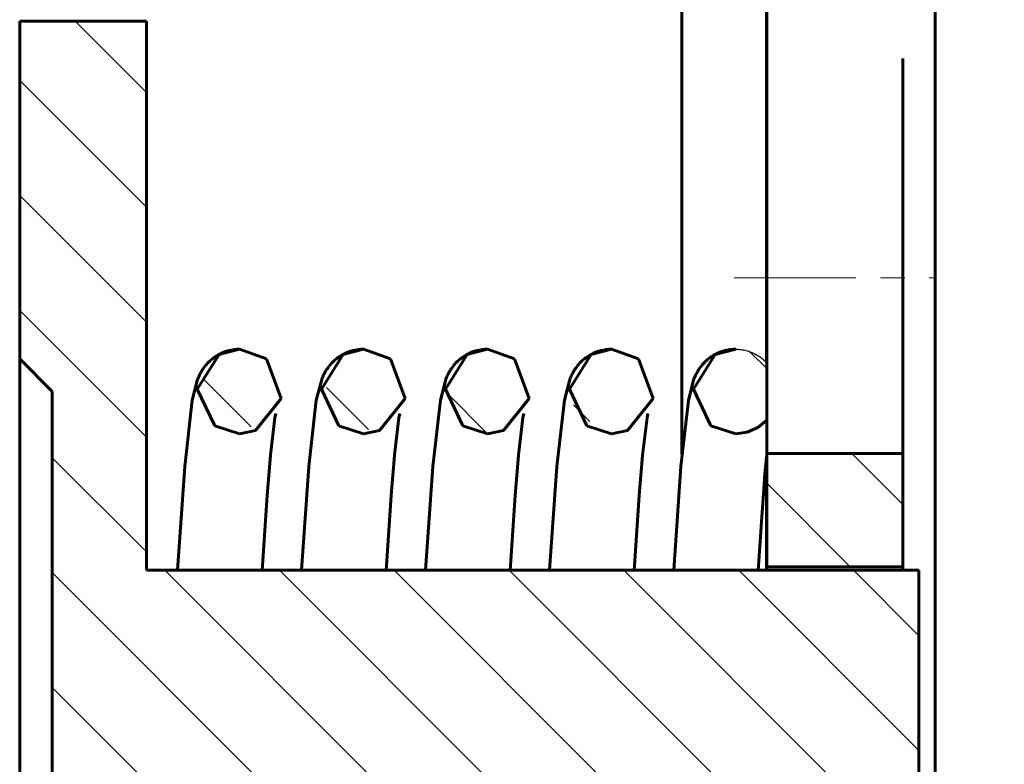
# Model space of a CAD drawing. Header units: millimetres. Extents: x 0 to 255, y -103 to 298.
# Tile 6 of 8: x 107 to 168, y 183 to 229. Entities that reach past the tile are written whole.
import ezdxf

# ---------------------------------------------------------------- set-up
doc = ezdxf.new("R2010")
doc.units = ezdxf.units.MM
for name, pattern in [('K5LT-1', [0]), ('K5LT_AXLED', [12, 7.5, -1.5, 1.5, -1.5]), ('K5LT_BASIC', [0]), ('K5LT_THIN', [0])]:
    doc.linetypes.add(name, pattern=pattern)
doc.layers.add('Системный слой', color=7, linetype='Continuous')
doc.layers.add('Системный слой (1)', color=251, linetype='Continuous', true_color=0x6c6c6c)
doc.styles.add('KDIMTEXTSTYLE', font='GOST_AU.SHX', dxfattribs={"width": 0.96, "oblique": 15, "height": 5})
doc.dimstyles.new('KDIMSTYLE (2.00)', dxfattribs={"dimtxt": 5, "dimasz": 1, "dimexe": 2, "dimexo": 0, "dimgap": 1, "dimtad": 1, "dimlfac": 0.5, "dimtxsty": 'KDIMTEXTSTYLE', "dimsah": 1, "dimcen": 0, "dimdle": 1, "dimadec": 0, "dimazin": 0, "dimtfac": 0.667, "dimtmove": 0, "dimatfit": 3, "dimfxl": 1, "dimtvp": 1, "dimtolj": 1, "dimtzin": 0, "dimarcsym": 0})

# ---------------------------------------------------------------- blocks, each defined once
blk = doc.blocks.new('U0')
at = {"layer": 'Системный слой (1)', "color": 143, "linetype": 'K5LT_BASIC', "lineweight": 60, "true_color": 0x33acca}
for p, q in [((127.063221, 208.329803), (128.324958, 208.655655)), ((128.324958, 208.655655), (129.980636, 208.061948)), ((125.726088, 206.207517), (127.063221, 208.329803)), ((129.980636, 208.061948), (130.892488, 205.625578)), ((126.801585, 203.947138), (125.726088, 206.207517)), ((130.892488, 205.625578), (129.309102, 203.648537)), ((128.324958, 203.455655), (126.801585, 203.947138)), ((129.309102, 203.648537), (128.324958, 203.455655))]:
    blk.add_line(p, q, dxfattribs=at)
blk = doc.blocks.new('U2')
at = {"layer": 'Системный слой (1)', "color": 143, "linetype": 'K5LT_BASIC', "lineweight": 60, "true_color": 0x33acca}
for p, q in [((149.983221, 208.329803), (151.244958, 208.655655)), ((148.646088, 206.207517), (149.983221, 208.329803)), ((149.721585, 203.947138), (148.646088, 206.207517)), ((151.244958, 203.455655), (149.721585, 203.947138)), ((152.603598, 203.837706), (151.950625, 203.552966)), ((153.154958, 204.288743), (152.603598, 203.837706)), ((151.950625, 203.552966), (151.244958, 203.455655))]:
    blk.add_line(p, q, dxfattribs=at)
blk = doc.blocks.new('U4')
at = {"layer": 'Системный слой (1)', "color": 143, "linetype": 'K5LT_BASIC', "lineweight": 60, "true_color": 0x33acca}
for p, q in [((142.343221, 208.329803), (143.604958, 208.655655)), ((143.604958, 208.655655), (145.260636, 208.061948)), ((141.006088, 206.207517), (142.343221, 208.329803)), ((145.260636, 208.061948), (146.172488, 205.625578)), ((142.081585, 203.947138), (141.006088, 206.207517)), ((146.172488, 205.625578), (144.589102, 203.648537)), ((143.604958, 203.455655), (142.081585, 203.947138)), ((144.589102, 203.648537), (143.604958, 203.455655))]:
    blk.add_line(p, q, dxfattribs=at)
blk = doc.blocks.new('U5')
at = {"layer": 'Системный слой (1)', "color": 143, "linetype": 'K5LT_BASIC', "lineweight": 60, "true_color": 0x33acca}
for p, q in [((119.423221, 208.329803), (120.684958, 208.655655)), ((120.684958, 208.655655), (122.340636, 208.061948)), ((118.086088, 206.207517), (119.423221, 208.329803)), ((122.340636, 208.061948), (123.252488, 205.625578)), ((119.161585, 203.947138), (118.086088, 206.207517)), ((123.252488, 205.625578), (121.669102, 203.648537)), ((120.684958, 203.455655), (119.161585, 203.947138)), ((121.669102, 203.648537), (120.684958, 203.455655))]:
    blk.add_line(p, q, dxfattribs=at)
blk = doc.blocks.new('U9')
at = {"layer": 'Системный слой (1)', "color": 143, "linetype": 'K5LT_BASIC', "lineweight": 60, "true_color": 0x33acca}
for p, q in [((134.703221, 208.329803), (135.964958, 208.655655)), ((135.964958, 208.655655), (137.620636, 208.061948)), ((133.366088, 206.207517), (134.703221, 208.329803)), ((137.620636, 208.061948), (138.532488, 205.625578)), ((134.441585, 203.947138), (133.366088, 206.207517)), ((138.532488, 205.625578), (136.949102, 203.648537)), ((135.964958, 203.455655), (134.441585, 203.947138)), ((136.949102, 203.648537), (135.964958, 203.455655))]:
    blk.add_line(p, q, dxfattribs=at)
blk = doc.blocks.new('U10')
at = {"layer": 'Системный слой (1)', "color": 143, "linetype": 'K5LT_BASIC', "lineweight": 60, "true_color": 0x33acca}
for p, q in [((153.134958, 207.843507), (153.134958, 245.055655)), ((153.134958, 195.055655), (153.134958, 201.959147))]:
    blk.add_line(p, q, dxfattribs=at)
blk = doc.blocks.new('U12')
at = {"layer": 'Системный слой (1)', "color": 143, "linetype": 'K5LT_BASIC', "lineweight": 60, "true_color": 0x33acca}
blk.add_line((147.934958, 202.197635), (147.934958, 245.055655), dxfattribs=at)
blk = doc.blocks.new('U13')
at = {"layer": 'Системный слой (1)', "color": 143, "linetype": 'K5LT_BASIC', "lineweight": 60, "true_color": 0x33acca}
for p, q in [((161.534958, 195.055655), (161.534958, 195.255655)), ((161.534958, 168.855655), (161.534958, 169.055655))]:
    blk.add_line(p, q, dxfattribs=at)
blk = doc.blocks.new('U14')
at = {"layer": 'Системный слой (1)', "color": 143, "linetype": 'K5LT_BASIC', "lineweight": 60, "true_color": 0x33acca}
for p, q in [((153.154958, 195.055655), (153.154958, 195.255655)), ((153.154958, 168.855655), (153.154958, 169.055655))]:
    blk.add_line(p, q, dxfattribs=at)
blk = doc.blocks.new('U15')
at = {"layer": 'Системный слой (1)', "color": 143, "linetype": 'K5LT_BASIC', "lineweight": 60, "true_color": 0x33acca}
for p, q in [((138.143875, 204.430461), (137.871754, 202.137361)), ((138.192721, 204.710096), (138.143875, 204.430461)), ((137.871754, 202.137361), (137.662753, 199.649185)), ((137.662753, 199.649185), (137.373413, 195.339101)), ((137.373413, 195.339101), (137.355729, 195.055655))]:
    blk.add_line(p, q, dxfattribs=at)
blk = doc.blocks.new('U16')
at = {"layer": 'Системный слой (1)', "color": 143, "linetype": 'K5LT_BASIC', "lineweight": 60, "true_color": 0x33acca}
for p, q in [((145.783875, 204.430461), (145.511754, 202.137361)), ((145.832721, 204.710096), (145.783875, 204.430461)), ((145.511754, 202.137361), (145.302753, 199.649185)), ((145.302753, 199.649185), (145.013413, 195.339101)), ((145.013413, 195.339101), (144.995729, 195.055655))]:
    blk.add_line(p, q, dxfattribs=at)
blk = doc.blocks.new('U17')
at = {"layer": 'Системный слой (1)', "color": 143, "linetype": 'K5LT_BASIC', "lineweight": 60, "true_color": 0x33acca}
for p, q in [((127.823138, 208.607932), (127.930889, 208.626325)), ((127.930889, 208.626325), (127.938548, 208.62746)), ((127.938548, 208.62746), (127.953876, 208.629663)), ((127.953876, 208.629663), (127.984575, 208.633802)), ((127.984575, 208.633802), (128.046125, 208.641008)), ((128.046125, 208.641008), (128.169716, 208.651121)), ((128.169716, 208.651121), (128.324958, 208.655655)), ((126.540376, 207.972383), (126.636143, 208.053854)), ((126.636143, 208.053854), (126.719859, 208.11916)), ((126.719859, 208.11916), (126.725742, 208.123554)), ((126.725742, 208.123554), (126.737565, 208.132311)), ((126.737565, 208.132311), (126.761435, 208.14969)), ((126.761435, 208.14969), (126.81005, 208.183879)), ((126.81005, 208.183879), (126.910544, 208.249709)), ((126.910544, 208.249709), (127.000299, 208.303319)), ((127.000299, 208.303319), (127.006507, 208.306854)), ((127.006507, 208.306854), (127.018967, 208.313882)), ((127.018967, 208.313882), (127.044063, 208.327775)), ((127.044063, 208.327775), (127.094945, 208.354885)), ((127.094945, 208.354885), (127.199362, 208.406257)), ((127.199362, 208.406257), (127.299255, 208.450294)), ((127.299255, 208.450294), (127.305827, 208.453022)), ((127.305827, 208.453022), (127.318998, 208.458428)), ((127.318998, 208.458428), (127.345453, 208.46904)), ((127.345453, 208.46904), (127.39881, 208.489459)), ((127.39881, 208.489459), (127.507227, 208.527004)), ((127.507227, 208.527004), (127.610224, 208.557939)), ((127.610224, 208.557939), (127.617011, 208.55982)), ((127.617011, 208.55982), (127.630603, 208.563528)), ((127.630603, 208.563528), (127.657853, 208.570732)), ((127.657853, 208.570732), (127.712615, 208.584283)), ((127.712615, 208.584283), (127.823138, 208.607932)), ((126.044791, 207.39137), (126.066925, 207.425176)), ((126.066925, 207.425176), (126.1142, 207.494167)), ((126.1142, 207.494167), (126.216075, 207.629726)), ((126.216075, 207.629726), (126.220657, 207.635448)), ((126.220657, 207.635448), (126.229909, 207.64691)), ((126.229909, 207.64691), (126.24877, 207.669901)), ((126.24877, 207.669901), (126.287896, 207.716073)), ((126.287896, 207.716073), (126.371637, 207.808588)), ((126.371637, 207.808588), (126.456624, 207.894579)), ((126.456624, 207.894579), (126.462028, 207.899798)), ((126.462028, 207.899798), (126.472914, 207.910224)), ((126.472914, 207.910224), (126.494991, 207.931025)), ((126.494991, 207.931025), (126.540376, 207.972383)), ((125.746017, 206.801508), (125.760826, 206.838743)), ((125.760826, 206.838743), (125.768792, 206.858323)), ((125.768792, 206.858323), (125.77964, 206.884505)), ((125.77964, 206.884505), (125.788849, 206.906293)), ((125.788849, 206.906293), (125.790268, 206.909615)), ((125.790268, 206.909615), (125.793126, 206.916279)), ((125.793126, 206.916279), (125.798926, 206.929695)), ((125.798926, 206.929695), (125.810885, 206.956903)), ((125.810885, 206.956903), (125.836445, 207.013021)), ((125.836445, 207.013021), (125.887815, 207.118228)), ((125.887815, 207.118228), (125.88941, 207.121353)), ((125.88941, 207.121353), (125.892586, 207.12755)), ((125.892586, 207.12755), (125.896429, 207.135005)), ((125.896429, 207.135005), (125.89854, 207.13908)), ((125.89854, 207.13908), (125.90174, 207.145228)), ((125.90174, 207.145228), (125.9037, 207.148978)), ((125.9037, 207.148978), (125.906504, 207.15432)), ((125.906504, 207.15432), (125.910673, 207.162217)), ((125.910673, 207.162217), (125.917036, 207.174169)), ((125.917036, 207.174169), (125.926821, 207.19232)), ((125.926821, 207.19232), (125.931183, 207.200322)), ((125.931183, 207.200322), (125.937039, 207.210979)), ((125.937039, 207.210979), (125.945531, 207.226258)), ((125.945531, 207.226258), (125.950971, 207.235942)), ((125.950971, 207.235942), (125.95214, 207.238013)), ((125.95214, 207.238013), (125.95449, 207.242164)), ((125.95449, 207.242164), (125.959234, 207.250499)), ((125.959234, 207.250499), (125.968895, 207.267289)), ((125.968895, 207.267289), (125.988884, 207.301278)), ((125.988884, 207.301278), (126.026203, 207.362191)), ((126.026203, 207.362191), (126.028815, 207.366336)), ((126.028815, 207.366336), (126.034083, 207.37465)), ((126.034083, 207.37465), (126.044791, 207.39137)), ((125.41508, 205.523269), (125.746017, 206.801508)), ((124.948925, 201.441308), (125.41508, 205.523269)), ((124.506292, 195.055655), (124.948925, 201.441308))]:
    blk.add_line(p, q, dxfattribs=at)
blk = doc.blocks.new('U18')
at = {"layer": 'Системный слой (1)', "color": 143, "linetype": 'K5LT_BASIC', "lineweight": 60, "true_color": 0x33acca}
for p, q in [((153.134818, 201.957697), (153.129895, 201.905274)), ((153.154916, 202.167358), (153.134818, 201.957697)), ((153.08566, 201.413387), (153.048842, 200.984238)), ((153.104022, 201.620584), (153.08566, 201.413387)), ((153.113188, 201.722279), (153.104022, 201.620584)), ((153.11777, 201.772674), (153.113188, 201.722279)), ((153.122661, 201.826169), (153.11777, 201.772674)), ((153.124669, 201.848154), (153.122661, 201.826169)), ((153.126191, 201.864847), (153.124669, 201.848154)), ((153.127431, 201.878423), (153.126191, 201.864847)), ((153.129895, 201.905274), (153.127431, 201.878423)), ((153.048842, 200.984238), (152.97499, 200.069892)), ((152.97499, 200.069892), (152.826533, 198.029592)), ((152.826533, 198.029592), (152.652572, 195.328152)), ((152.652572, 195.328152), (152.635729, 195.055655))]:
    blk.add_line(p, q, dxfattribs=at)
blk = doc.blocks.new('U19')
at = {"layer": 'Системный слой (1)', "color": 143, "linetype": 'K5LT_BASIC', "lineweight": 60, "true_color": 0x33acca}
for p, q in [((120.183138, 208.607932), (120.290889, 208.626325)), ((120.290889, 208.626325), (120.298548, 208.62746)), ((120.298548, 208.62746), (120.313876, 208.629663)), ((120.313876, 208.629663), (120.344575, 208.633802)), ((120.344575, 208.633802), (120.406125, 208.641008)), ((120.406125, 208.641008), (120.529716, 208.651121)), ((120.529716, 208.651121), (120.684958, 208.655655)), ((118.900376, 207.972383), (118.996143, 208.053854)), ((118.996143, 208.053854), (119.079859, 208.11916)), ((119.079859, 208.11916), (119.085742, 208.123554)), ((119.085742, 208.123554), (119.097565, 208.132311)), ((119.097565, 208.132311), (119.121435, 208.14969)), ((119.121435, 208.14969), (119.17005, 208.183879)), ((119.17005, 208.183879), (119.270544, 208.249709)), ((119.270544, 208.249709), (119.3603, 208.303319)), ((119.3603, 208.303319), (119.366507, 208.306854)), ((119.366507, 208.306854), (119.378967, 208.313882)), ((119.378967, 208.313882), (119.404063, 208.327775)), ((119.404063, 208.327775), (119.454945, 208.354885)), ((119.454945, 208.354885), (119.559362, 208.406257)), ((119.559362, 208.406257), (119.659255, 208.450294)), ((119.659255, 208.450294), (119.665827, 208.453022)), ((119.665827, 208.453022), (119.678998, 208.458428)), ((119.678998, 208.458428), (119.705453, 208.46904)), ((119.705453, 208.46904), (119.75881, 208.489459)), ((119.75881, 208.489459), (119.867227, 208.527004)), ((119.867227, 208.527004), (119.970224, 208.557939)), ((119.970224, 208.557939), (119.977011, 208.55982)), ((119.977011, 208.55982), (119.990603, 208.563528)), ((119.990603, 208.563528), (120.017853, 208.570732)), ((120.017853, 208.570732), (120.072615, 208.584283)), ((120.072615, 208.584283), (120.183138, 208.607932)), ((118.404792, 207.39137), (118.426925, 207.425176)), ((118.426925, 207.425176), (118.4742, 207.494167)), ((118.4742, 207.494167), (118.576075, 207.629726)), ((118.576075, 207.629726), (118.580657, 207.635448)), ((118.580657, 207.635448), (118.589909, 207.64691)), ((118.589909, 207.64691), (118.60877, 207.669901)), ((118.60877, 207.669901), (118.647896, 207.716073)), ((118.647896, 207.716073), (118.731638, 207.808588)), ((118.731638, 207.808588), (118.816624, 207.894579)), ((118.816624, 207.894579), (118.822028, 207.899798)), ((118.822028, 207.899798), (118.832914, 207.910224)), ((118.832914, 207.910224), (118.854991, 207.931025)), ((118.854991, 207.931025), (118.900376, 207.972383)), ((118.106017, 206.801508), (118.120826, 206.838743)), ((118.120826, 206.838743), (118.128792, 206.858323)), ((118.128792, 206.858323), (118.13964, 206.884505)), ((118.13964, 206.884505), (118.148849, 206.906293)), ((118.148849, 206.906293), (118.150268, 206.909615)), ((118.150268, 206.909615), (118.153126, 206.916279)), ((118.153126, 206.916279), (118.158926, 206.929695)), ((118.158926, 206.929695), (118.170885, 206.956903)), ((118.170885, 206.956903), (118.196445, 207.013021)), ((118.196445, 207.013021), (118.247815, 207.118228)), ((118.247815, 207.118228), (118.24941, 207.121353)), ((118.24941, 207.121353), (118.252586, 207.12755)), ((118.252586, 207.12755), (118.256429, 207.135005)), ((118.256429, 207.135005), (118.25854, 207.13908)), ((118.25854, 207.13908), (118.26174, 207.145228)), ((118.26174, 207.145228), (118.2637, 207.148978)), ((118.2637, 207.148978), (118.266504, 207.15432)), ((118.266504, 207.15432), (118.270673, 207.162217)), ((118.270673, 207.162217), (118.277036, 207.174169)), ((118.277036, 207.174169), (118.286821, 207.19232)), ((118.286821, 207.19232), (118.291183, 207.200322)), ((118.291183, 207.200322), (118.297039, 207.210979)), ((118.297039, 207.210979), (118.305531, 207.226258)), ((118.305531, 207.226258), (118.310971, 207.235942)), ((118.310971, 207.235942), (118.31214, 207.238013)), ((118.31214, 207.238013), (118.31449, 207.242164)), ((118.31449, 207.242164), (118.319234, 207.250499)), ((118.319234, 207.250499), (118.328895, 207.267289)), ((118.328895, 207.267289), (118.348884, 207.301278)), ((118.348884, 207.301278), (118.386203, 207.362191)), ((118.386203, 207.362191), (118.388815, 207.366336)), ((118.388815, 207.366336), (118.394083, 207.37465)), ((118.394083, 207.37465), (118.404792, 207.39137)), ((117.77508, 205.523269), (118.106017, 206.801508)), ((117.308925, 201.441308), (117.77508, 205.523269)), ((116.866292, 195.055655), (117.308925, 201.441308))]:
    blk.add_line(p, q, dxfattribs=at)
blk = doc.blocks.new('U20')
at = {"layer": 'Системный слой (1)', "color": 143, "linetype": 'K5LT_BASIC', "lineweight": 60, "true_color": 0x33acca}
for p, q in [((143.103138, 208.607932), (143.210889, 208.626325)), ((143.210889, 208.626325), (143.218548, 208.62746)), ((143.218548, 208.62746), (143.233876, 208.629663)), ((143.233876, 208.629663), (143.264575, 208.633802)), ((143.264575, 208.633802), (143.326125, 208.641008)), ((143.326125, 208.641008), (143.449716, 208.651121)), ((143.449716, 208.651121), (143.604958, 208.655655)), ((141.820376, 207.972383), (141.916143, 208.053854)), ((141.916143, 208.053854), (141.999859, 208.11916)), ((141.999859, 208.11916), (142.005742, 208.123554)), ((142.005742, 208.123554), (142.017565, 208.132311)), ((142.017565, 208.132311), (142.041435, 208.14969)), ((142.041435, 208.14969), (142.09005, 208.183879)), ((142.09005, 208.183879), (142.190544, 208.249709)), ((142.190544, 208.249709), (142.2803, 208.303319)), ((142.2803, 208.303319), (142.286507, 208.306854)), ((142.286507, 208.306854), (142.298967, 208.313882)), ((142.298967, 208.313882), (142.324063, 208.327775)), ((142.324063, 208.327775), (142.374945, 208.354885)), ((142.374945, 208.354885), (142.479362, 208.406257)), ((142.479362, 208.406257), (142.579255, 208.450294)), ((142.579255, 208.450294), (142.585827, 208.453022)), ((142.585827, 208.453022), (142.598998, 208.458428)), ((142.598998, 208.458428), (142.625453, 208.46904)), ((142.625453, 208.46904), (142.67881, 208.489459)), ((142.67881, 208.489459), (142.787227, 208.527004)), ((142.787227, 208.527004), (142.890224, 208.557939)), ((142.890224, 208.557939), (142.897011, 208.55982)), ((142.897011, 208.55982), (142.910603, 208.563528)), ((142.910603, 208.563528), (142.937853, 208.570732)), ((142.937853, 208.570732), (142.992615, 208.584283)), ((142.992615, 208.584283), (143.103138, 208.607932)), ((141.324791, 207.39137), (141.346925, 207.425176)), ((141.346925, 207.425176), (141.3942, 207.494167)), ((141.3942, 207.494167), (141.496075, 207.629726)), ((141.496075, 207.629726), (141.500657, 207.635448)), ((141.500657, 207.635448), (141.509909, 207.64691)), ((141.509909, 207.64691), (141.52877, 207.669901)), ((141.52877, 207.669901), (141.567896, 207.716073)), ((141.567896, 207.716073), (141.651637, 207.808588)), ((141.651637, 207.808588), (141.736624, 207.894579)), ((141.736624, 207.894579), (141.742028, 207.899798)), ((141.742028, 207.899798), (141.752914, 207.910224)), ((141.752914, 207.910224), (141.774991, 207.931025)), ((141.774991, 207.931025), (141.820376, 207.972383)), ((141.026017, 206.801508), (141.040826, 206.838743)), ((141.040826, 206.838743), (141.048792, 206.858323)), ((141.048792, 206.858323), (141.05964, 206.884505)), ((141.05964, 206.884505), (141.068849, 206.906293)), ((141.068849, 206.906293), (141.070268, 206.909615)), ((141.070268, 206.909615), (141.073126, 206.916279)), ((141.073126, 206.916279), (141.078926, 206.929695)), ((141.078926, 206.929695), (141.090885, 206.956903)), ((141.090885, 206.956903), (141.116445, 207.013021)), ((141.116445, 207.013021), (141.167815, 207.118228)), ((141.167815, 207.118228), (141.16941, 207.121353)), ((141.16941, 207.121353), (141.172586, 207.12755)), ((141.172586, 207.12755), (141.176429, 207.135005)), ((141.176429, 207.135005), (141.17854, 207.13908)), ((141.17854, 207.13908), (141.18174, 207.145228)), ((141.18174, 207.145228), (141.1837, 207.148978)), ((141.1837, 207.148978), (141.186504, 207.15432)), ((141.186504, 207.15432), (141.190673, 207.162217)), ((141.190673, 207.162217), (141.197036, 207.174169)), ((141.197036, 207.174169), (141.206821, 207.19232)), ((141.206821, 207.19232), (141.211183, 207.200322)), ((141.211183, 207.200322), (141.217039, 207.210979)), ((141.217039, 207.210979), (141.225531, 207.226258)), ((141.225531, 207.226258), (141.230971, 207.235942)), ((141.230971, 207.235942), (141.23214, 207.238013)), ((141.23214, 207.238013), (141.23449, 207.242164)), ((141.23449, 207.242164), (141.239234, 207.250499)), ((141.239234, 207.250499), (141.248895, 207.267289)), ((141.248895, 207.267289), (141.268884, 207.301278)), ((141.268884, 207.301278), (141.306203, 207.362191)), ((141.306203, 207.362191), (141.308815, 207.366336)), ((141.308815, 207.366336), (141.314083, 207.37465)), ((141.314083, 207.37465), (141.324791, 207.39137)), ((140.69508, 205.523269), (141.026017, 206.801508)), ((140.228925, 201.441308), (140.69508, 205.523269)), ((139.786292, 195.055655), (140.228925, 201.441308))]:
    blk.add_line(p, q, dxfattribs=at)
blk = doc.blocks.new('U21')
at = {"layer": 'Системный слой (1)', "color": 143, "linetype": 'K5LT_BASIC', "lineweight": 60, "true_color": 0x33acca}
for p, q in [((130.503875, 204.430461), (130.231754, 202.137361)), ((130.552721, 204.710096), (130.503875, 204.430461)), ((130.231754, 202.137361), (130.022753, 199.649185)), ((130.022753, 199.649185), (129.733413, 195.339102)), ((129.733413, 195.339102), (129.715729, 195.055655))]:
    blk.add_line(p, q, dxfattribs=at)
blk = doc.blocks.new('U22')
at = {"layer": 'Системный слой (1)', "color": 143, "linetype": 'K5LT_BASIC', "lineweight": 60, "true_color": 0x33acca}
for p, q in [((135.463138, 208.607932), (135.570889, 208.626325)), ((135.570889, 208.626325), (135.578548, 208.62746)), ((135.578548, 208.62746), (135.593876, 208.629663)), ((135.593876, 208.629663), (135.624575, 208.633802)), ((135.624575, 208.633802), (135.686125, 208.641008)), ((135.686125, 208.641008), (135.809716, 208.651121)), ((135.809716, 208.651121), (135.964958, 208.655655)), ((134.180376, 207.972383), (134.276143, 208.053854)), ((134.276143, 208.053854), (134.359859, 208.11916)), ((134.359859, 208.11916), (134.365742, 208.123554)), ((134.365742, 208.123554), (134.377565, 208.132311)), ((134.377565, 208.132311), (134.401435, 208.14969)), ((134.401435, 208.14969), (134.45005, 208.183879)), ((134.45005, 208.183879), (134.550544, 208.249709)), ((134.550544, 208.249709), (134.6403, 208.303319)), ((134.6403, 208.303319), (134.646507, 208.306854)), ((134.646507, 208.306854), (134.658967, 208.313882)), ((134.658967, 208.313882), (134.684063, 208.327775)), ((134.684063, 208.327775), (134.734945, 208.354885)), ((134.734945, 208.354885), (134.839362, 208.406257)), ((134.839362, 208.406257), (134.939255, 208.450294)), ((134.939255, 208.450294), (134.945827, 208.453022)), ((134.945827, 208.453022), (134.958998, 208.458428)), ((134.958998, 208.458428), (134.985453, 208.46904)), ((134.985453, 208.46904), (135.03881, 208.489459)), ((135.03881, 208.489459), (135.147227, 208.527004)), ((135.147227, 208.527004), (135.250224, 208.557939)), ((135.250224, 208.557939), (135.257011, 208.55982)), ((135.257011, 208.55982), (135.270603, 208.563528)), ((135.270603, 208.563528), (135.297853, 208.570732)), ((135.297853, 208.570732), (135.352615, 208.584283)), ((135.352615, 208.584283), (135.463138, 208.607932)), ((133.684791, 207.39137), (133.706925, 207.425176)), ((133.706925, 207.425176), (133.7542, 207.494167)), ((133.7542, 207.494167), (133.856075, 207.629726)), ((133.856075, 207.629726), (133.860657, 207.635448)), ((133.860657, 207.635448), (133.869909, 207.64691)), ((133.869909, 207.64691), (133.88877, 207.669901)), ((133.88877, 207.669901), (133.927896, 207.716073)), ((133.927896, 207.716073), (134.011637, 207.808588)), ((134.011637, 207.808588), (134.096624, 207.894579)), ((134.096624, 207.894579), (134.102028, 207.899798)), ((134.102028, 207.899798), (134.112914, 207.910224)), ((134.112914, 207.910224), (134.134991, 207.931025)), ((134.134991, 207.931025), (134.180376, 207.972383)), ((133.386017, 206.801508), (133.400826, 206.838743)), ((133.400826, 206.838743), (133.408792, 206.858323)), ((133.408792, 206.858323), (133.41964, 206.884505)), ((133.41964, 206.884505), (133.428849, 206.906293)), ((133.428849, 206.906293), (133.430268, 206.909615)), ((133.430268, 206.909615), (133.433126, 206.916279)), ((133.433126, 206.916279), (133.438926, 206.929695)), ((133.438926, 206.929695), (133.450885, 206.956903)), ((133.450885, 206.956903), (133.476445, 207.013021)), ((133.476445, 207.013021), (133.527815, 207.118228)), ((133.527815, 207.118228), (133.52941, 207.121353)), ((133.52941, 207.121353), (133.532586, 207.12755)), ((133.532586, 207.12755), (133.536429, 207.135005)), ((133.536429, 207.135005), (133.53854, 207.13908)), ((133.53854, 207.13908), (133.54174, 207.145228)), ((133.54174, 207.145228), (133.5437, 207.148978)), ((133.5437, 207.148978), (133.546504, 207.15432)), ((133.546504, 207.15432), (133.550673, 207.162217)), ((133.550673, 207.162217), (133.557036, 207.174169)), ((133.557036, 207.174169), (133.566821, 207.19232)), ((133.566821, 207.19232), (133.571183, 207.200322)), ((133.571183, 207.200322), (133.577039, 207.210979)), ((133.577039, 207.210979), (133.585531, 207.226258)), ((133.585531, 207.226258), (133.590971, 207.235942)), ((133.590971, 207.235942), (133.59214, 207.238013)), ((133.59214, 207.238013), (133.59449, 207.242164)), ((133.59449, 207.242164), (133.599234, 207.250499)), ((133.599234, 207.250499), (133.608895, 207.267289)), ((133.608895, 207.267289), (133.628884, 207.301278)), ((133.628884, 207.301278), (133.666203, 207.362191)), ((133.666203, 207.362191), (133.668815, 207.366336)), ((133.668815, 207.366336), (133.674083, 207.37465)), ((133.674083, 207.37465), (133.684791, 207.39137)), ((133.05508, 205.523269), (133.386017, 206.801508)), ((132.588925, 201.441308), (133.05508, 205.523269)), ((132.146292, 195.055655), (132.588925, 201.441308))]:
    blk.add_line(p, q, dxfattribs=at)
blk = doc.blocks.new('U23')
at = {"layer": 'Системный слой (1)', "color": 143, "linetype": 'K5LT_BASIC', "lineweight": 60, "true_color": 0x33acca}
for p, q in [((150.819312, 208.621405), (150.847043, 208.625747)), ((150.847043, 208.625747), (150.902655, 208.633554)), ((150.902655, 208.633554), (151.014393, 208.64565)), ((151.014393, 208.64565), (151.12102, 208.652768)), ((151.12102, 208.652768), (151.126001, 208.652996)), ((151.126001, 208.652996), (151.135965, 208.653423)), ((151.135965, 208.653423), (151.155898, 208.654165)), ((151.155898, 208.654165), (151.195778, 208.655201)), ((151.195778, 208.655201), (151.244958, 208.655655)), ((149.419475, 207.935196), (149.514615, 208.019455)), ((149.514615, 208.019455), (149.596563, 208.08604)), ((149.596563, 208.08604), (149.60238, 208.09057)), ((149.60238, 208.09057), (149.614074, 208.099599)), ((149.614074, 208.099599), (149.637699, 208.117532)), ((149.637699, 208.117532), (149.68587, 208.152864)), ((149.68587, 208.152864), (149.78564, 208.22108)), ((149.78564, 208.22108), (149.874027, 208.276277)), ((149.874027, 208.276277), (149.880175, 208.279942)), ((149.880175, 208.279942), (149.892518, 208.287231)), ((149.892518, 208.287231), (149.917391, 208.301653)), ((149.917391, 208.301653), (149.967868, 208.329847)), ((149.967868, 208.329847), (150.071636, 208.383472)), ((150.071636, 208.383472), (150.170686, 208.429491)), ((150.170686, 208.429491), (150.177214, 208.432353)), ((150.177214, 208.432353), (150.1903, 208.438029)), ((150.1903, 208.438029), (150.216594, 208.449183)), ((150.216594, 208.449183), (150.269655, 208.470694)), ((150.269655, 208.470694), (150.377583, 208.510458)), ((150.377583, 208.510458), (150.479744, 208.543343)), ((150.479744, 208.543343), (150.486497, 208.545359)), ((150.486497, 208.545359), (150.500024, 208.549337)), ((150.500024, 208.549337), (150.527149, 208.557081)), ((150.527149, 208.557081), (150.581689, 208.571722)), ((150.581689, 208.571722), (150.691878, 208.597573)), ((150.691878, 208.597573), (150.798548, 208.617958)), ((150.798548, 208.617958), (150.805466, 208.619126)), ((150.805466, 208.619126), (150.819312, 208.621405)), ((148.95866, 207.381842), (149.003383, 207.449683)), ((149.003383, 207.449683), (149.09944, 207.582858)), ((149.09944, 207.582858), (149.103844, 207.588598)), ((149.103844, 207.588598), (149.112741, 207.600104)), ((149.112741, 207.600104), (149.130889, 207.6232)), ((149.130889, 207.6232), (149.168592, 207.669668)), ((149.168592, 207.669668), (149.249547, 207.763124)), ((149.249547, 207.763124), (149.33662, 207.855048)), ((149.33662, 207.855048), (149.341957, 207.860415)), ((149.341957, 207.860415), (149.35271, 207.87114)), ((149.35271, 207.87114), (149.374535, 207.892554)), ((149.374535, 207.892554), (149.419475, 207.935196)), ((148.656708, 206.777494), (148.669719, 206.810907)), ((148.669719, 206.810907), (148.676665, 206.828388)), ((148.676665, 206.828388), (148.680474, 206.837875)), ((148.680474, 206.837875), (148.690737, 206.863078)), ((148.690737, 206.863078), (148.711112, 206.911619)), ((148.711112, 206.911619), (148.729093, 206.952902)), ((148.729093, 206.952902), (148.769129, 207.039856)), ((148.769129, 207.039856), (148.789496, 207.081752)), ((148.789496, 207.081752), (148.791009, 207.084807)), ((148.791009, 207.084807), (148.794015, 207.090858)), ((148.794015, 207.090858), (148.797876, 207.098585)), ((148.797876, 207.098585), (148.799937, 207.102688)), ((148.799937, 207.102688), (148.801257, 207.10531)), ((148.801257, 207.10531), (148.803858, 207.110454)), ((148.803858, 207.110454), (148.80591, 207.114497)), ((148.80591, 207.114497), (148.808921, 207.120402)), ((148.808921, 207.120402), (148.81346, 207.129248)), ((148.81346, 207.129248), (148.820482, 207.142806)), ((148.820482, 207.142806), (148.823739, 207.149045)), ((148.823739, 207.149045), (148.830297, 207.161506)), ((148.830297, 207.161506), (148.834938, 207.170243)), ((148.834938, 207.170243), (148.841579, 207.182631)), ((148.841579, 207.182631), (148.8492, 207.19669)), ((148.8492, 207.19669), (148.850306, 207.198715)), ((148.850306, 207.198715), (148.852527, 207.202773)), ((148.852527, 207.202773), (148.857012, 207.210924)), ((148.857012, 207.210924), (148.866144, 207.227348)), ((148.866144, 207.227348), (148.885035, 207.260606)), ((148.885035, 207.260606), (148.920177, 207.320058)), ((148.920177, 207.320058), (148.922644, 207.32412)), ((148.922644, 207.32412), (148.92762, 207.332268)), ((148.92762, 207.332268), (148.937739, 207.348664)), ((148.937739, 207.348664), (148.95866, 207.381842)), ((148.330898, 205.499723), (148.656708, 206.777494)), ((147.868885, 201.440268), (148.330898, 205.499723)), ((147.426292, 195.055655), (147.868885, 201.440268))]:
    blk.add_line(p, q, dxfattribs=at)
blk = doc.blocks.new('U24')
at = {"layer": 'Системный слой (1)', "color": 143, "linetype": 'K5LT_BASIC', "lineweight": 60, "true_color": 0x33acca}
for p, q in [((122.863875, 204.430461), (122.591754, 202.137361)), ((122.912721, 204.710096), (122.863875, 204.430461)), ((122.591754, 202.137361), (122.382753, 199.649185)), ((122.382753, 199.649185), (122.093413, 195.339101)), ((122.093413, 195.339101), (122.075729, 195.055655))]:
    blk.add_line(p, q, dxfattribs=at)
blk = doc.blocks.new('KDIMARROW_01')
at = {"layer": 'Системный слой'}
blk.add_hatch(color=0, dxfattribs=at).paths.add_polyline_path([(-5, -0.658), (0, 0), (-5, 0.658), (-4.5, 0)])
at = {"layer": 'Системный слой', "color": 0, "linetype": 'K5LT_THIN', "lineweight": 18}
for p, q in [((-4.5, 0), (-5, 0.658)), ((-5, 0.658), (0, 0)), ((0, 0), (-5, -0.658)), ((-5, -0.658), (-4.5, 0))]:
    blk.add_line(p, q, dxfattribs=at)
at = {"layer": 'Системный слой (1)', "color": 0, "linetype": 'K5LT_THIN', "lineweight": 18}
blk.add_line((91.535, 182.056), (89.535, 182.056), dxfattribs=at)
blk = doc.blocks.new('D0')
at = {"layer": 'Defpoints', "color": 0}
for p in [(163.534958, 249.855655), (91.534958, 241.955655), (91.534958, 79.323398)]:
    blk.add_point(p, dxfattribs=at)
at = {"layer": 'Системный слой (1)', "color": 0, "lineweight": -2}
for p, q in [((163.534958, 249.855655), (163.534958, 77.323398)), ((91.534958, 241.955655), (91.534958, 77.323398)), ((162.534958, 79.323398), (92.534958, 79.323398))]:
    blk.add_line(p, q, dxfattribs=at)
blk.add_blockref('KDIMARROW_01', (163.534958, 79.323398), dxfattribs=at)
at = {"layer": 'Системный слой (1)', "color": 0, "lineweight": -2, "rotation": 180}
blk.add_blockref('KDIMARROW_01', (91.534958, 79.323398), dxfattribs=at)
at = {"layer": 'Системный слой (1)', "color": 7, "insert": (127.534958, 82.823398), "char_height": 5, "attachment_point": 5, "style": 'KDIMTEXTSTYLE'}
blk.add_mtext('\\A1;\\H5.0;\\W0.960;\\Q15;36{\\H3.335000;%%p2}', dxfattribs=at)

msp = doc.modelspace()

# ---------------------------------------------------------------- hatches: boundary and pattern name
at = {"layer": 'Системный слой (1)'}
h = msp.add_hatch(dxfattribs=at)
h.set_pattern_fill('', angle=-45, style=0, pattern_type=0)
h.set_pattern_definition([(-45, (0, 0), (3.53553, 3.53553), [])])
h.paths.add_polyline_path([(163.535, 130.676), (161.535, 130.676), (161.535, 168.856), (153.155, 168.856), (153.155, 115.076), (163.535, 115.076)])
h.paths.add_polyline_path([(153.155, 233.436), (163.535, 233.436), (163.535, 249.036), (153.155, 249.036)])
h.paths.add_polyline_path([(153.155, 202.236), (153.155, 195.256), (161.535, 195.256), (161.535, 202.236)])
h.paths.add_polyline_path([(153.155, 207.822), (152.604, 208.273), (151.951, 208.558), (151.245, 208.656), (149.038, 207.434), (148.895, 204.935), (150.93, 203.475), (153.155, 204.289)])
h.paths.add_polyline_path([(147.425, 155.456), (149.622, 156.661), (149.782, 159.159), (147.758, 160.634), (145.426, 159.722), (144.945, 157.265), (146.761, 155.542)])
h.paths.add_polyline_path([(143.605, 208.656), (141.408, 207.45), (141.241, 204.967), (143.291, 203.475), (145.616, 204.404), (146.079, 206.863), (144.251, 208.574)])
h.paths.add_polyline_path([(139.785, 155.456), (141.982, 156.661), (142.142, 159.159), (140.118, 160.634), (137.786, 159.722), (137.305, 157.265), (139.121, 155.542)])
h.paths.add_polyline_path([(135.965, 208.656), (133.768, 207.45), (133.601, 204.967), (135.651, 203.475), (137.976, 204.404), (138.439, 206.863), (136.611, 208.574)])
h.paths.add_polyline_path([(132.145, 155.456), (134.342, 156.661), (134.502, 159.159), (132.478, 160.634), (130.146, 159.722), (129.665, 157.265), (131.481, 155.542)])
h.paths.add_polyline_path([(128.325, 208.656), (126.128, 207.45), (125.961, 204.967), (128.011, 203.475), (130.336, 204.404), (130.799, 206.863), (128.971, 208.574)])
h.paths.add_polyline_path([(124.505, 155.456), (126.702, 156.661), (126.862, 159.159), (124.838, 160.634), (122.506, 159.722), (122.025, 157.265), (123.841, 155.542)])
h.paths.add_polyline_path([(120.685, 208.656), (118.488, 207.45), (118.321, 204.967), (120.371, 203.475), (122.696, 204.404), (123.159, 206.863), (121.331, 208.574)])
h.paths.add_polyline_path([(116.865, 155.456), (118.87, 156.398), (119.342, 158.856), (117.519, 160.572), (115.09, 159.958), (114.955, 159.823), (114.955, 169.056), (162.535, 169.056), (162.535, 195.056), (114.955, 195.056), (114.955, 228.856), (107.155, 228.856), (107.155, 208.056), (109.155, 206.056), (109.155, 158.056), (107.155, 156.056), (107.155, 135.256), (114.955, 135.256), (114.955, 156.289), (115.506, 155.838), (116.159, 155.553)])

# ---------------------------------------------------------------- linework, layer by layer
at = {"layer": 'Системный слой (1)', "color": 143, "linetype": 'K5LT_BASIC', "lineweight": 60, "true_color": 0x33acca}
for p, q in [((153.155, 226.552), (153.155, 233.436)), ((163.535, 130.676), (163.535, 233.436)), ((107.155, 228.856), (114.955, 228.856)), ((107.155, 208.056), (107.155, 228.856)), ((114.955, 228.856), (114.955, 195.056)), ((153.155, 207.822), (153.155, 226.552)), ((161.535, 202.236), (161.535, 226.552)), ((109.155, 206.056), (107.155, 208.056)), ((107.155, 156.056), (107.155, 208.056)), ((153.155, 204.289), (153.155, 207.822)), ((109.155, 158.056), (109.155, 206.056)), ((153.155, 202.236), (153.155, 204.289)), ((153.155, 202.236), (161.535, 202.236)), ((153.155, 195.256), (153.155, 202.236)), ((161.535, 202.236), (161.535, 195.256)), ((114.955, 195.056), (162.535, 195.056)), ((161.535, 195.256), (153.155, 195.256)), ((162.535, 195.056), (162.535, 169.056))]:
    msp.add_line(p, q, dxfattribs=at)
at = {"layer": 'Системный слой (1)', "color": 30, "linetype": 'K5LT_AXLED', "lineweight": 18, "true_color": 0xff8000}
msp.add_line((151.155, 213.042), (163.535, 213.042), dxfattribs=at)
at = {"layer": 'Системный слой (1)', "color": 7, "linetype": 'K5LT-1'}
msp.add_open_spline([(151.245, 208.656), (151.354, 208.656), (151.517, 208.645), (151.732, 208.611), (151.891, 208.576), (152.1, 208.516), (152.354, 208.416), (152.64, 208.259), (152.838, 208.116), (153.01, 207.97), (153.094, 207.888), (153.155, 207.822)], degree=3, knots=[0, 0, 0, 0, 1.021687, 1.528643, 2.035254, 2.545866, 3.562663, 4.579148, 5.595054, 5.846123, 6.688878, 6.688878, 6.688878, 6.688878], dxfattribs=at)

# ---------------------------------------------------------------- block references
at = {"layer": 'Системный слой (1)'}
for name in ['U12', 'U10', 'U19', 'U5', 'U17', 'U0', 'U22', 'U9', 'U20', 'U4', 'U23', 'U2', 'U24', 'U21', 'U15', 'U16', 'U18', 'U14', 'U13']:
    msp.add_blockref(name, (0, 0), dxfattribs=at)

# ---------------------------------------------------------------- dimensions: what is measured, and where the dimension line sits
at = {"layer": 'Системный слой (1)', "color": 7}
dim = msp.add_linear_dim(base=(91.535, 79.323), p1=(163.535, 249.856), p2=(91.535, 241.956), dimstyle='KDIMSTYLE (2.00)', override={"dimexo": 0, "dimpost": '\\H5.0;\\W0.960;\\Q15;<>', "dimblk1": 'KDIMARROW_01', "dimblk2": 'KDIMARROW_01', "dimse1": 0, "dimse2": 0, "dimclrt": 7, "dimtol": 1, "dimtp": 2, "dimtm": 2, "dimtdec": 0, "dimtolj": 1}, dxfattribs=at)
dim.commit()
dim.dimension.update_dxf_attribs({"geometry": 'D0', "text_midpoint": (127.535, 79.323), "dimtype": 160})

doc.saveas('drawing.dxf')
